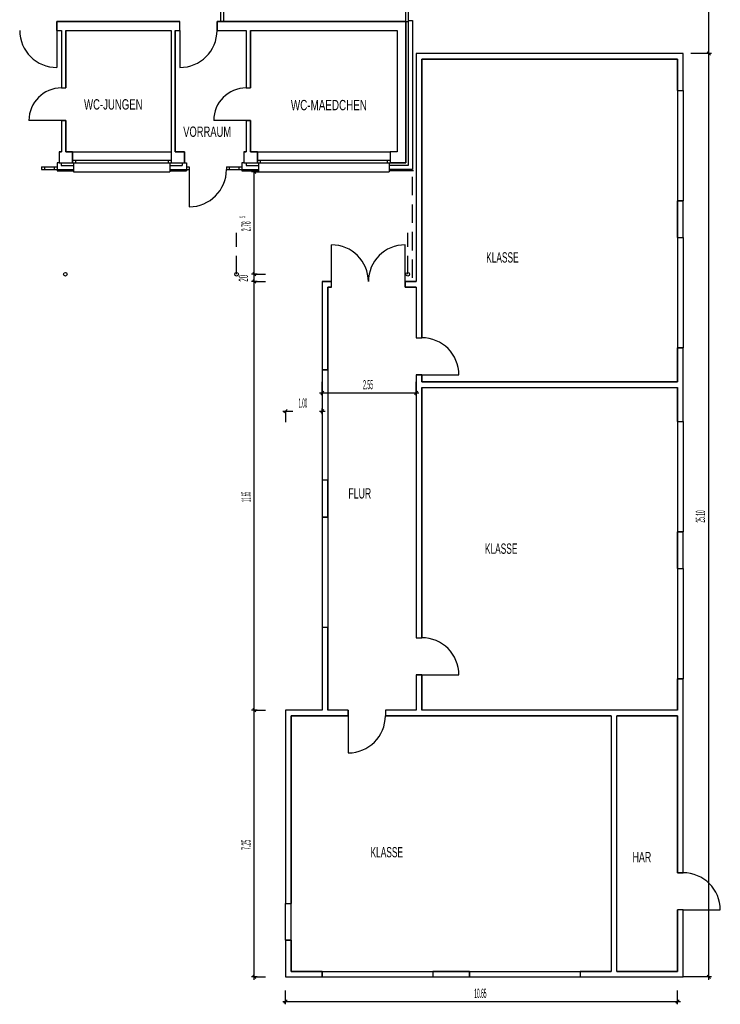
# Model space of a CAD drawing. Extents: x -9 to 2291, y 18 to 1401.
# Tile 15 of 19: x 53 to 72, y 68 to 95. Entities that reach past the tile are written whole.
import ezdxf

# ---------------------------------------------------------------- set-up
doc = ezdxf.new("R2010")
doc.units = 0
doc.linetypes.add('KCONTINUOUS', pattern=[0])
doc.linetypes.add('KDASHED', pattern=[0.75, 0.5, -0.25])
for name, color, linetype in [('GRUNDRISS_BEMA_UNG', 7, 'CONTINUOUS'), ('W01_---', 7, 'CONTINUOUS'), ('W01_GRUNDRISS', 7, 'CONTINUOUS')]:
    doc.layers.add(name, color=color, linetype=linetype)

msp = doc.modelspace()

# ---------------------------------------------------------------- linework, layer by layer
at = {"layer": 'GRUNDRISS_BEMA_UNG', "color": 7, "linetype": 'KCONTINUOUS'}
for p, q in [((71.32, 94.076), (71.32, 107.226)), ((71.32, 94.076), (70.834, 94.076)), ((71.395, 94.076), (71.245, 94.076)), ((71.365, 94.031), (71.275, 94.121)), ((71.32, 94.001), (71.32, 94.151)), ((71.32, 68.976), (71.32, 94.076)), ((58.978, 88.076), (58.978, 90.861)), ((58.978, 76.226), (58.978, 87.876)), ((60.825, 84.852), (61.776, 84.852)), ((61.776, 84.852), (63.375, 84.852)), ((59.75, 84.352), (59.9, 84.352)), ((59.78, 84.307), (59.87, 84.397)), ((59.825, 84.352), (60.022, 84.352)), ((59.825, 84.352), (59.825, 84.155)), ((59.825, 84.155), (59.825, 84.052)), ((58.978, 76.151), (58.978, 76.301)), ((59.053, 76.226), (58.903, 76.226)), ((59.023, 76.181), (58.933, 76.271)), ((58.978, 68.976), (58.978, 76.226)), ((58.978, 76.226), (59.278, 76.226)), ((58.978, 68.901), (58.978, 69.051)), ((71.32, 68.901), (71.32, 69.051)), ((59.053, 68.976), (58.903, 68.976)), ((59.023, 68.931), (58.933, 69.021)), ((58.978, 68.976), (59.278, 68.976)), ((71.32, 68.976), (70.625, 68.976)), ((71.395, 68.976), (71.245, 68.976)), ((71.365, 68.931), (71.275, 69.021)), ((59.825, 68.307), (59.825, 68.607)), ((70.475, 68.307), (70.475, 68.607)), ((59.75, 68.307), (59.9, 68.307)), ((59.78, 68.262), (59.87, 68.352)), ((59.825, 68.232), (59.825, 68.382)), ((59.825, 68.307), (64.795, 68.307)), ((64.795, 68.307), (70.475, 68.307)), ((70.4, 68.307), (70.55, 68.307)), ((70.43, 68.262), (70.52, 68.352)), ((70.475, 68.232), (70.475, 68.382))]:
    msp.add_line(p, q, dxfattribs=at)
at = {"layer": 'GRUNDRISS_BEMA_UNG', "color": 7, "linetype": 'KDASHED'}
msp.add_line((58.495, 88.076), (58.495, 89.2), dxfattribs=at)
at = {"layer": 'W01_GRUNDRISS', "color": 7, "linetype": 'KCONTINUOUS'}
for p, q in [((63.085, 97.946), (63.085, 94.946)), ((63.16, 97.916), (63.16, 94.976)), ((58.065, 94.946), (58.065, 95.908)), ((58.15, 94.946), (58.15, 95.908)), ((53.615, 94.706), (53.615, 94.946)), ((53.615, 94.946), (56.955, 94.946)), ((56.955, 94.706), (56.955, 94.946)), ((57.965, 94.706), (57.965, 94.946)), ((57.965, 94.946), (63.095, 94.946)), ((63.095, 94.946), (63.095, 91.101)), ((63.095, 94.946), (63.16, 94.946)), ((63.16, 94.976), (63.275, 94.976)), ((63.16, 94.976), (63.16, 91.036)), ((63.275, 94.976), (63.275, 90.921)), ((53.615, 94.706), (53.74, 94.706)), ((53.615, 94.706), (53.615, 93.696)), ((53.74, 94.706), (53.74, 93.141)), ((53.855, 94.706), (53.855, 93.141)), ((53.855, 94.706), (56.715, 94.706)), ((56.715, 94.706), (56.715, 91.401)), ((56.83, 94.706), (56.83, 91.401)), ((56.83, 94.706), (56.955, 94.706)), ((56.955, 94.706), (56.955, 93.696)), ((57.965, 94.706), (58.76, 94.706)), ((58.76, 94.706), (58.76, 93.141)), ((58.875, 94.706), (58.875, 93.141)), ((58.875, 94.706), (62.855, 94.706)), ((62.855, 94.706), (62.855, 91.401)), ((63.375, 94.076), (63.375, 87.876)), ((70.625, 94.076), (63.375, 94.076)), ((70.625, 93.076), (70.625, 94.076)), ((70.475, 93.926), (63.525, 93.926)), ((63.525, 93.926), (63.525, 86.35)), ((70.475, 93.076), (70.475, 93.926)), ((53.74, 93.141), (53.855, 93.141)), ((58.76, 93.141), (58.875, 93.141)), ((70.475, 93.076), (70.625, 93.076)), ((70.475, 93.076), (70.475, 90.076)), ((70.625, 93.076), (70.625, 90.076)), ((53.74, 92.256), (52.855, 92.256)), ((53.74, 92.256), (53.855, 92.256)), ((53.74, 92.256), (53.74, 91.401)), ((53.855, 92.256), (53.855, 91.401)), ((58.76, 92.256), (57.875, 92.256)), ((58.76, 92.256), (58.875, 92.256)), ((58.76, 92.256), (58.76, 91.401)), ((58.875, 92.256), (58.875, 91.401)), ((53.675, 91.401), (53.675, 91.101)), ((53.675, 91.401), (53.74, 91.401)), ((53.855, 91.401), (54.04, 91.401)), ((54.04, 91.401), (54.04, 91.101)), ((54.04, 91.401), (56.715, 91.401)), ((56.715, 91.401), (56.715, 91.101)), ((56.83, 91.401), (57.08, 91.401)), ((57.08, 91.401), (57.08, 91.101)), ((58.695, 91.401), (58.695, 91.101)), ((58.695, 91.401), (58.76, 91.401)), ((58.875, 91.401), (59.06, 91.401)), ((59.06, 91.401), (59.06, 91.101)), ((59.06, 91.401), (62.67, 91.401)), ((62.67, 91.401), (62.67, 91.101)), ((62.855, 91.401), (62.67, 91.401)), ((53.675, 91.101), (53.62, 91.101)), ((53.62, 91.101), (53.62, 90.921)), ((53.675, 91.101), (54.04, 91.101)), ((53.735, 91.101), (53.735, 91.036)), ((53.735, 91.036), (54.07, 91.036)), ((54.04, 91.176), (56.715, 91.176)), ((54.04, 91.101), (56.715, 91.101)), ((54.07, 91.101), (54.07, 90.861)), ((54.12, 91.176), (54.12, 91.101)), ((56.635, 91.176), (56.635, 91.101)), ((56.685, 91.101), (56.685, 90.861)), ((56.685, 91.036), (57.02, 91.036)), ((56.715, 91.101), (57.08, 91.101)), ((57.02, 91.101), (57.02, 91.036)), ((57.08, 91.101), (57.135, 91.101)), ((57.135, 91.101), (57.135, 90.921)), ((58.695, 91.101), (58.64, 91.101)), ((58.64, 91.101), (58.64, 90.921)), ((58.695, 91.101), (59.06, 91.101)), ((58.755, 91.101), (58.755, 91.036)), ((58.755, 91.036), (59.09, 91.036)), ((59.06, 91.176), (62.67, 91.176)), ((59.06, 91.101), (62.67, 91.101)), ((59.09, 91.101), (59.09, 90.861)), ((59.14, 91.176), (59.14, 91.101)), ((62.59, 91.176), (62.59, 91.101)), ((62.64, 91.101), (62.64, 90.861)), ((63.16, 91.036), (62.64, 91.036)), ((63.095, 91.101), (62.67, 91.101)), ((53.2, 90.996), (53.2, 90.921)), ((53.2, 90.996), (53.62, 90.996)), ((53.2, 90.921), (53.62, 90.921)), ((53.275, 90.996), (53.275, 90.921)), ((53.548, 90.921), (53.548, 90.996)), ((53.62, 90.921), (54.07, 90.921)), ((53.62, 90.921), (53.62, 90.891)), ((53.62, 90.891), (54.07, 90.891)), ((54.07, 90.861), (56.685, 90.861)), ((56.685, 90.921), (57.135, 90.921)), ((56.685, 90.891), (57.135, 90.891)), ((57.135, 90.996), (57.21, 90.996)), ((57.135, 90.921), (57.21, 90.921)), ((57.135, 90.921), (57.135, 90.891)), ((57.21, 90.996), (57.21, 90.921)), ((57.21, 90.921), (57.21, 89.911)), ((58.22, 90.996), (58.22, 90.921)), ((58.22, 90.996), (58.64, 90.996)), ((58.22, 90.921), (58.64, 90.921)), ((58.295, 90.996), (58.295, 90.921)), ((58.568, 90.921), (58.568, 90.996)), ((58.64, 90.921), (59.09, 90.921)), ((58.64, 90.921), (58.64, 90.891)), ((58.64, 90.891), (59.09, 90.891)), ((59.053, 90.861), (58.903, 90.861)), ((59.023, 90.816), (58.933, 90.906)), ((58.978, 90.786), (58.978, 90.936)), ((58.978, 90.861), (59.278, 90.861)), ((59.09, 90.861), (62.64, 90.861)), ((63.275, 90.921), (62.64, 90.921)), ((63.305, 90.891), (62.64, 90.891)), ((70.475, 90.076), (70.625, 90.076)), ((70.475, 89.076), (70.475, 90.076)), ((70.625, 89.076), (70.625, 90.076)), ((61.075, 87.876), (61.075, 88.876)), ((63.075, 87.876), (63.075, 88.876)), ((70.475, 89.076), (70.625, 89.076)), ((70.475, 89.076), (70.475, 86.076)), ((70.625, 89.076), (70.625, 86.076)), ((59.053, 88.076), (58.903, 88.076)), ((59.023, 88.031), (58.933, 88.121)), ((58.978, 88.001), (58.978, 88.151)), ((58.978, 87.876), (58.978, 88.076)), ((58.978, 88.076), (59.278, 88.076)), ((59.053, 87.876), (58.903, 87.876)), ((59.023, 87.831), (58.933, 87.921)), ((58.978, 87.801), (58.978, 87.951)), ((58.978, 87.876), (59.278, 87.876)), ((60.825, 87.876), (60.825, 85.476)), ((60.825, 87.876), (61.075, 87.876)), ((61.075, 87.726), (61.075, 87.876)), ((63.075, 87.726), (63.075, 87.876)), ((63.075, 87.876), (63.375, 87.876)), ((60.975, 87.726), (60.975, 85.476)), ((61.075, 87.726), (60.975, 87.726)), ((63.375, 87.726), (63.075, 87.726)), ((63.375, 87.726), (63.375, 86.35)), ((63.375, 86.35), (63.525, 86.35)), ((70.475, 86.076), (70.625, 86.076)), ((70.475, 85.151), (70.475, 86.076)), ((70.625, 84.076), (70.625, 86.076)), ((60.975, 85.476), (60.825, 85.476)), ((60.825, 85.476), (60.825, 82.476)), ((60.975, 85.476), (60.975, 82.476)), ((60.825, 84.852), (60.825, 85.152)), ((63.375, 85.34), (63.525, 85.34)), ((63.375, 85.34), (63.375, 78.198)), ((63.375, 84.852), (63.375, 85.152)), ((63.525, 85.34), (63.525, 85.151)), ((63.525, 85.34), (64.535, 85.34)), ((63.525, 85.151), (70.475, 85.151)), ((60.75, 84.852), (60.9, 84.852)), ((60.78, 84.807), (60.87, 84.897)), ((60.825, 84.777), (60.825, 84.927)), ((63.3, 84.852), (63.45, 84.852)), ((63.33, 84.807), (63.42, 84.897)), ((63.375, 84.777), (63.375, 84.927)), ((63.525, 85.001), (70.475, 85.001)), ((63.525, 85.001), (63.525, 78.198)), ((70.475, 84.076), (70.475, 85.001)), ((60.75, 84.352), (60.9, 84.352)), ((60.78, 84.307), (60.87, 84.397)), ((60.825, 84.277), (60.825, 84.427)), ((60.825, 84.352), (60.825, 84.052)), ((70.475, 84.076), (70.625, 84.076)), ((70.475, 84.076), (70.475, 81.076)), ((70.625, 84.076), (70.625, 81.076)), ((60.975, 82.476), (60.825, 82.476)), ((60.825, 82.476), (60.825, 81.476)), ((60.975, 82.476), (60.975, 81.476)), ((60.975, 81.476), (60.825, 81.476)), ((60.825, 81.476), (60.825, 78.476)), ((60.975, 81.476), (60.975, 78.476)), ((70.475, 81.076), (70.625, 81.076)), ((70.475, 80.076), (70.475, 81.076)), ((70.625, 80.076), (70.625, 81.076)), ((70.475, 80.076), (70.625, 80.076)), ((70.475, 80.076), (70.475, 77.076)), ((70.625, 80.076), (70.625, 77.076)), ((60.975, 78.476), (60.825, 78.476)), ((60.825, 78.476), (60.825, 76.226)), ((60.975, 78.476), (60.975, 76.226)), ((63.375, 78.198), (63.525, 78.198)), ((63.375, 77.188), (63.525, 77.188)), ((63.375, 77.188), (63.375, 76.226)), ((63.525, 77.188), (64.535, 77.188)), ((63.525, 77.188), (63.525, 76.226)), ((70.475, 77.076), (70.625, 77.076)), ((70.475, 76.226), (70.475, 77.076)), ((70.625, 71.807), (70.625, 77.076)), ((60.825, 76.226), (59.825, 76.226)), ((59.825, 76.226), (59.825, 70.976)), ((59.975, 76.076), (59.975, 70.976)), ((61.528, 76.076), (59.975, 76.076)), ((61.528, 76.226), (60.975, 76.226)), ((61.528, 76.226), (61.528, 76.076)), ((61.528, 76.076), (61.528, 75.066)), ((62.538, 76.226), (62.538, 76.076)), ((63.375, 76.226), (62.538, 76.226)), ((68.675, 76.076), (62.538, 76.076)), ((70.475, 76.226), (63.525, 76.226)), ((68.675, 76.076), (68.675, 69.126)), ((68.825, 69.126), (68.825, 76.076)), ((70.475, 76.076), (68.825, 76.076)), ((70.475, 71.807), (70.475, 76.076)), ((70.625, 71.807), (70.475, 71.807)), ((59.825, 70.976), (59.975, 70.976)), ((59.825, 69.976), (59.825, 70.976)), ((59.975, 69.976), (59.975, 70.976)), ((70.625, 70.797), (70.475, 70.797)), ((70.475, 69.126), (70.475, 70.797)), ((70.625, 68.976), (70.625, 70.797)), ((70.625, 70.797), (71.635, 70.797)), ((59.825, 69.976), (59.975, 69.976)), ((59.825, 69.976), (59.825, 68.976)), ((59.975, 69.976), (59.975, 69.126)), ((59.975, 69.126), (60.825, 69.126)), ((60.825, 69.126), (60.825, 68.976)), ((60.825, 69.126), (63.825, 69.126)), ((63.825, 69.126), (63.825, 68.976)), ((63.825, 69.126), (64.825, 69.126)), ((64.825, 69.126), (64.825, 68.976)), ((64.825, 69.126), (67.825, 69.126)), ((67.825, 69.126), (67.825, 68.976)), ((67.825, 69.126), (68.675, 69.126)), ((68.825, 69.126), (70.475, 69.126)), ((59.825, 68.976), (60.825, 68.976)), ((60.825, 68.976), (63.825, 68.976)), ((63.825, 68.976), (64.825, 68.976)), ((64.825, 68.976), (67.825, 68.976)), ((67.825, 68.976), (70.625, 68.976))]:
    msp.add_line(p, q, dxfattribs=at)
at = {"layer": 'W01_GRUNDRISS', "color": 137, "linetype": 'KCONTINUOUS'}
for p, q in [((56.955, 94.946), (53.615, 94.946)), ((53.615, 94.946), (53.615, 94.706)), ((56.955, 94.946), (53.615, 94.946)), ((53.615, 94.946), (53.615, 94.706)), ((56.955, 94.706), (56.955, 94.946)), ((56.955, 94.706), (56.955, 94.946)), ((63.095, 94.946), (57.965, 94.946)), ((57.965, 94.946), (57.965, 94.706)), ((63.095, 94.946), (57.965, 94.946)), ((57.965, 94.946), (57.965, 94.706)), ((63.095, 91.101), (63.095, 94.946)), ((63.095, 91.101), (63.095, 94.946)), ((53.615, 94.706), (53.74, 94.706)), ((53.615, 94.706), (53.74, 94.706)), ((53.74, 94.706), (53.74, 93.141)), ((53.74, 94.706), (53.74, 93.141)), ((53.855, 94.706), (56.715, 94.706)), ((53.855, 93.141), (53.855, 94.706)), ((53.855, 94.706), (56.715, 94.706)), ((53.855, 93.141), (53.855, 94.706)), ((56.715, 94.706), (56.715, 91.101)), ((56.715, 94.706), (56.715, 91.101)), ((56.83, 91.401), (56.83, 94.706)), ((56.83, 94.706), (56.955, 94.706)), ((56.83, 91.401), (56.83, 94.706)), ((56.83, 94.706), (56.955, 94.706)), ((57.965, 94.706), (58.76, 94.706)), ((57.965, 94.706), (58.76, 94.706)), ((58.76, 94.706), (58.76, 93.141)), ((58.76, 94.706), (58.76, 93.141)), ((58.875, 93.141), (58.875, 94.706)), ((58.875, 94.706), (62.855, 94.706)), ((58.875, 93.141), (58.875, 94.706)), ((58.875, 94.706), (62.855, 94.706)), ((62.855, 94.706), (62.855, 91.401)), ((62.855, 94.706), (62.855, 91.401)), ((63.375, 94.076), (63.375, 87.876)), ((70.625, 94.076), (63.375, 94.076)), ((63.375, 94.076), (63.375, 87.876)), ((70.625, 94.076), (63.375, 94.076)), ((70.625, 93.076), (70.625, 94.076)), ((70.625, 93.076), (70.625, 94.076)), ((63.525, 86.35), (63.525, 93.926)), ((63.525, 93.926), (70.475, 93.926)), ((63.525, 86.35), (63.525, 93.926)), ((63.525, 93.926), (70.475, 93.926)), ((70.475, 93.926), (70.475, 93.076)), ((70.475, 93.926), (70.475, 93.076)), ((53.74, 93.141), (53.855, 93.141)), ((53.74, 93.141), (53.855, 93.141)), ((58.76, 93.141), (58.875, 93.141)), ((58.76, 93.141), (58.875, 93.141)), ((70.475, 93.076), (70.625, 93.076)), ((70.475, 93.076), (70.625, 93.076)), ((53.855, 92.256), (53.74, 92.256)), ((53.74, 92.256), (53.74, 91.401)), ((53.855, 92.256), (53.74, 92.256)), ((53.74, 92.256), (53.74, 91.401)), ((53.855, 91.401), (53.855, 92.256)), ((53.855, 91.401), (53.855, 92.256)), ((58.875, 92.256), (58.76, 92.256)), ((58.76, 92.256), (58.76, 91.401)), ((58.875, 92.256), (58.76, 92.256)), ((58.76, 92.256), (58.76, 91.401)), ((58.875, 91.401), (58.875, 92.256)), ((58.875, 91.401), (58.875, 92.256)), ((53.675, 91.401), (53.675, 91.101)), ((53.74, 91.401), (53.675, 91.401)), ((53.675, 91.401), (53.675, 91.101)), ((53.74, 91.401), (53.675, 91.401)), ((54.04, 91.401), (53.855, 91.401)), ((54.04, 91.401), (53.855, 91.401)), ((54.04, 91.101), (54.04, 91.401)), ((54.04, 91.101), (54.04, 91.401)), ((57.08, 91.401), (56.83, 91.401)), ((57.08, 91.401), (56.83, 91.401)), ((57.08, 91.101), (57.08, 91.401)), ((57.08, 91.101), (57.08, 91.401)), ((58.76, 91.401), (58.695, 91.401)), ((58.695, 91.401), (58.695, 91.101)), ((58.76, 91.401), (58.695, 91.401)), ((58.695, 91.401), (58.695, 91.101)), ((59.06, 91.401), (58.875, 91.401)), ((59.06, 91.401), (58.875, 91.401)), ((59.06, 91.101), (59.06, 91.401)), ((59.06, 91.101), (59.06, 91.401)), ((62.855, 91.401), (62.67, 91.401)), ((62.67, 91.401), (62.67, 91.101)), ((62.855, 91.401), (62.67, 91.401)), ((62.67, 91.401), (62.67, 91.101)), ((53.675, 91.101), (54.04, 91.101)), ((53.675, 91.101), (54.04, 91.101)), ((56.715, 91.101), (57.08, 91.101)), ((56.715, 91.101), (57.08, 91.101)), ((58.695, 91.101), (59.06, 91.101)), ((58.695, 91.101), (59.06, 91.101)), ((62.67, 91.101), (63.095, 91.101)), ((62.67, 91.101), (63.095, 91.101)), ((70.625, 90.076), (70.475, 90.076)), ((70.475, 90.076), (70.475, 89.076)), ((70.625, 90.076), (70.475, 90.076)), ((70.475, 90.076), (70.475, 89.076)), ((70.625, 89.076), (70.625, 90.076)), ((70.625, 89.076), (70.625, 90.076)), ((70.475, 89.076), (70.625, 89.076)), ((70.475, 89.076), (70.625, 89.076)), ((60.825, 87.876), (60.825, 85.476)), ((61.075, 87.876), (60.825, 87.876)), ((60.825, 87.876), (60.825, 85.476)), ((61.075, 87.876), (60.825, 87.876)), ((61.075, 87.726), (61.075, 87.876)), ((61.075, 87.726), (61.075, 87.876)), ((63.375, 87.876), (63.075, 87.876)), ((63.075, 87.876), (63.075, 87.726)), ((63.375, 87.876), (63.075, 87.876)), ((63.075, 87.876), (63.075, 87.726)), ((60.975, 85.476), (60.975, 87.726)), ((60.975, 87.726), (61.075, 87.726)), ((60.975, 85.476), (60.975, 87.726)), ((60.975, 87.726), (61.075, 87.726)), ((63.075, 87.726), (63.375, 87.726)), ((63.075, 87.726), (63.375, 87.726)), ((63.375, 87.726), (63.375, 86.35)), ((63.375, 87.726), (63.375, 86.35)), ((63.375, 86.35), (63.525, 86.35)), ((63.375, 86.35), (63.525, 86.35)), ((70.625, 86.076), (70.475, 86.076)), ((70.475, 86.076), (70.475, 85.151)), ((70.625, 86.076), (70.475, 86.076)), ((70.475, 86.076), (70.475, 85.151)), ((70.625, 84.076), (70.625, 86.076)), ((70.625, 84.076), (70.625, 86.076)), ((60.825, 85.476), (60.975, 85.476)), ((60.825, 85.476), (60.975, 85.476)), ((63.525, 85.34), (63.375, 85.34)), ((63.375, 85.34), (63.375, 78.198)), ((63.525, 85.34), (63.375, 85.34)), ((63.375, 85.34), (63.375, 78.198)), ((63.525, 85.151), (63.525, 85.34)), ((63.525, 85.151), (63.525, 85.34)), ((70.475, 85.151), (63.525, 85.151)), ((70.475, 85.151), (63.525, 85.151)), ((63.525, 78.198), (63.525, 85.001)), ((63.525, 85.001), (70.475, 85.001)), ((63.525, 78.198), (63.525, 85.001)), ((63.525, 85.001), (70.475, 85.001)), ((70.475, 85.001), (70.475, 84.076)), ((70.475, 85.001), (70.475, 84.076)), ((70.475, 84.076), (70.625, 84.076)), ((70.475, 84.076), (70.625, 84.076)), ((60.825, 82.476), (60.825, 81.476)), ((60.975, 82.476), (60.825, 82.476)), ((60.825, 82.476), (60.825, 81.476)), ((60.975, 82.476), (60.825, 82.476)), ((60.975, 81.476), (60.975, 82.476)), ((60.975, 81.476), (60.975, 82.476)), ((60.825, 81.476), (60.975, 81.476)), ((60.825, 81.476), (60.975, 81.476)), ((70.625, 81.076), (70.475, 81.076)), ((70.475, 81.076), (70.475, 80.076)), ((70.625, 81.076), (70.475, 81.076)), ((70.475, 81.076), (70.475, 80.076)), ((70.625, 80.076), (70.625, 81.076)), ((70.625, 80.076), (70.625, 81.076)), ((70.475, 80.076), (70.625, 80.076)), ((70.475, 80.076), (70.625, 80.076)), ((60.975, 78.476), (60.825, 78.476)), ((60.825, 78.476), (60.825, 76.226)), ((60.975, 78.476), (60.825, 78.476)), ((60.825, 78.476), (60.825, 76.226)), ((60.975, 76.226), (60.975, 78.476)), ((60.975, 76.226), (60.975, 78.476)), ((63.375, 78.198), (63.525, 78.198)), ((63.375, 78.198), (63.525, 78.198)), ((63.525, 77.188), (63.375, 77.188)), ((63.375, 77.188), (63.375, 76.226)), ((63.525, 77.188), (63.375, 77.188)), ((63.375, 77.188), (63.375, 76.226)), ((63.525, 76.226), (63.525, 77.188)), ((63.525, 76.226), (63.525, 77.188)), ((70.625, 77.076), (70.475, 77.076)), ((70.475, 77.076), (70.475, 76.226)), ((70.625, 77.076), (70.475, 77.076)), ((70.475, 77.076), (70.475, 76.226)), ((70.625, 71.807), (70.625, 77.076)), ((70.625, 71.807), (70.625, 77.076)), ((60.825, 76.226), (59.825, 76.226)), ((59.825, 76.226), (59.825, 70.976)), ((60.825, 76.226), (59.825, 76.226)), ((59.825, 76.226), (59.825, 70.976)), ((59.975, 70.976), (59.975, 76.076)), ((59.975, 76.076), (61.528, 76.076)), ((59.975, 70.976), (59.975, 76.076)), ((59.975, 76.076), (61.528, 76.076)), ((61.528, 76.226), (60.975, 76.226)), ((61.528, 76.226), (60.975, 76.226)), ((61.528, 76.076), (61.528, 76.226)), ((61.528, 76.076), (61.528, 76.226)), ((63.375, 76.226), (62.538, 76.226)), ((62.538, 76.226), (62.538, 76.076)), ((63.375, 76.226), (62.538, 76.226)), ((62.538, 76.226), (62.538, 76.076)), ((62.538, 76.076), (68.675, 76.076)), ((62.538, 76.076), (68.675, 76.076)), ((70.475, 76.226), (63.525, 76.226)), ((70.475, 76.226), (63.525, 76.226)), ((68.675, 76.076), (68.675, 69.126)), ((68.675, 76.076), (68.675, 69.126)), ((68.825, 69.126), (68.825, 76.076)), ((68.825, 76.076), (70.475, 76.076)), ((68.825, 69.126), (68.825, 76.076)), ((68.825, 76.076), (70.475, 76.076)), ((70.475, 76.076), (70.475, 71.807)), ((70.475, 76.076), (70.475, 71.807)), ((70.475, 71.807), (70.625, 71.807)), ((70.475, 71.807), (70.625, 71.807)), ((59.825, 70.976), (59.975, 70.976)), ((59.825, 70.976), (59.975, 70.976)), ((70.625, 70.797), (70.475, 70.797)), ((70.475, 70.797), (70.475, 69.126)), ((70.625, 70.797), (70.475, 70.797)), ((70.475, 70.797), (70.475, 69.126)), ((70.625, 68.976), (70.625, 70.797)), ((70.625, 68.976), (70.625, 70.797)), ((59.825, 69.976), (59.825, 68.976)), ((59.975, 69.976), (59.825, 69.976)), ((59.825, 69.976), (59.825, 68.976)), ((59.975, 69.976), (59.825, 69.976)), ((59.975, 69.126), (59.975, 69.976)), ((59.975, 69.126), (59.975, 69.976)), ((60.825, 69.126), (59.975, 69.126)), ((60.825, 69.126), (59.975, 69.126)), ((60.825, 68.976), (60.825, 69.126)), ((60.825, 68.976), (60.825, 69.126)), ((63.825, 69.126), (63.825, 68.976)), ((64.825, 69.126), (63.825, 69.126)), ((63.825, 69.126), (63.825, 68.976)), ((64.825, 69.126), (63.825, 69.126)), ((64.825, 68.976), (64.825, 69.126)), ((64.825, 68.976), (64.825, 69.126)), ((68.675, 69.126), (67.825, 69.126)), ((67.825, 69.126), (67.825, 68.976)), ((68.675, 69.126), (67.825, 69.126)), ((67.825, 69.126), (67.825, 68.976)), ((70.475, 69.126), (68.825, 69.126)), ((70.475, 69.126), (68.825, 69.126)), ((59.825, 68.976), (60.825, 68.976)), ((59.825, 68.976), (60.825, 68.976)), ((63.825, 68.976), (64.825, 68.976)), ((63.825, 68.976), (64.825, 68.976)), ((67.825, 68.976), (70.625, 68.976)), ((67.825, 68.976), (70.625, 68.976))]:
    msp.add_line(p, q, dxfattribs=at)
at = {"layer": 'W01_GRUNDRISS', "color": 7, "linetype": 'KDASHED'}
for p, q in [((63.275, 87.976), (63.275, 90.921)), ((63.145, 88.076), (63.145, 89.2))]:
    msp.add_line(p, q, dxfattribs=at)
at = {"layer": 'W01_GRUNDRISS', "color": 7, "linetype": 'KCONTINUOUS'}
for centre in [(53.845, 88.076), (58.495, 88.076), (63.145, 88.076)]:
    msp.add_circle(centre, 0.05, dxfattribs=at)
for centre, radius, start, end in [((53.615, 94.706), 1.01, 180, 270), ((56.955, 94.706), 1.01, 270, 360), ((53.74, 92.256), 0.885, 90, 180), ((58.76, 92.256), 0.885, 90, 180), ((57.21, 90.921), 1.01, 270, 360), ((61.075, 87.876), 1, 0, 90), ((63.075, 87.876), 1, 90, 180), ((63.525, 85.34), 1.01, 0, 90), ((63.525, 77.188), 1.01, 0, 90), ((61.528, 76.076), 1.01, 270, 360), ((70.625, 70.797), 1.01, 0, 90)]:
    msp.add_arc(centre, radius, start, end, dxfattribs=at)

# ---------------------------------------------------------------- texts
at = {"layer": 'GRUNDRISS_BEMA_UNG', "color": 7}
for s, height, width, p in [('5 ', 0.15, 0.316667, (58.732, 89.611, 61)), ('2.78', 0.25, 0.3325, (58.878, 89.245, 61)), ('11.65 ', 0.25, 0.266, (58.878, 81.885, 61)), ('25.10 ', 0.25, 0.316667, (71.22, 81.327, 61)), ('7.25', 0.25, 0.342, (58.878, 72.428, 61))]:
    msp.add_text(s, height=height, rotation=90.0027, dxfattribs=dict(at, width=width)).set_placement(p)
for s, width, p in [('2.55', 0.3325, (61.932, 84.952, 61)), ('1.00', 0.2945, (60.178, 84.452, 61)), ('10.65 ', 0.3192, (64.951, 68.407, 61))]:
    msp.add_text(s, height=0.25, dxfattribs=dict(at, width=width)).set_placement(p)
at = {"layer": 'W01_---', "color": 7}
for s, width, p in [('WC-JUNGEN ', 0.694444, (54.352, 92.554, 61)), ('WC-MAEDCHEN', 0.714286, (59.971, 92.535, 61)), ('VORRAUM ', 0.680272, (57.046, 91.812, 61)), ('KLASSE', 0.605159, (65.275, 88.395, 61)), ('FLUR', 0.63244, (61.534, 81.981, 61)), ('KLASSE', 0.605159, (65.242, 80.478, 61)), ('KLASSE', 0.605159, (62.135, 72.227, 61)), ('HAR ', 0.644841, (69.25, 72.093, 61))]:
    msp.add_text(s, height=0.28, dxfattribs=dict(at, width=width)).set_placement(p)
at = {"layer": 'W01_GRUNDRISS', "color": 7, "width": 0.399}
msp.add_text('20', height=0.25, rotation=90.0027, dxfattribs=at).set_placement((58.803, 87.876, 61))

doc.saveas('drawing.dxf')
